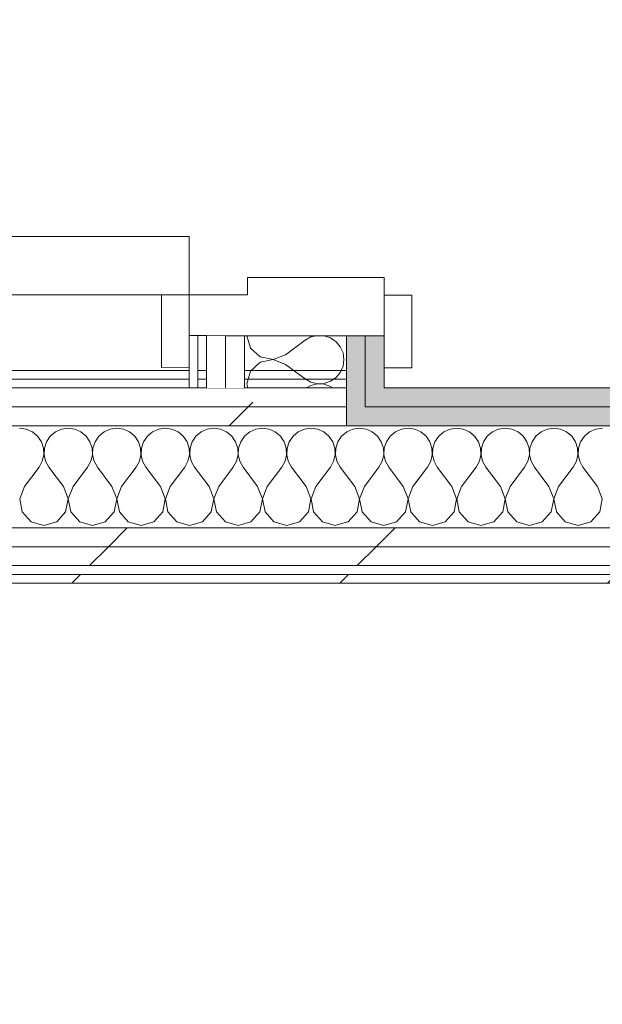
# Model space of a CAD drawing. Header units: millimetres. Extents: x -30280 to 19093, y -17460 to 4378.
# Tile 164 of 188: x -4067 to -3667, y -17373 to -16697. Entities that reach past the tile are written whole.
import ezdxf

# ---------------------------------------------------------------- set-up
doc = ezdxf.new("R2010")
doc.units = ezdxf.units.MM
doc.header["$MEASUREMENT"] = 0
doc.linetypes.add('Wipeout_Contour', pattern=[1000, 0, -1000])
for name, color, linetype in [('Nuevo_06_COT_Generals', 7, 'Continuous'), ('Nuevo_08_E_Envans secs', 7, 'Continuous'), ('Nuevo_Puertas Archicad', 7, 'Continuous')]:
    doc.layers.add(name, color=color, linetype=linetype)
for name, color, linetype, lineweight in [('Nuevo_06_COT_Generals_Pluma_Nº__1', 7, 'Continuous', 5), ('Nuevo_08_E_Envans secs_Pluma_Nº__1', 7, 'Continuous', 5), ('Nuevo_Puertas Archicad_Pluma_Nº__1', 7, 'Continuous', 5)]:
    doc.layers.add(name, color=color, linetype=linetype, lineweight=lineweight)
for name, color, linetype, lineweight, true_color in [('Nuevo_08_E_Envans secs_Pluma_Nº__102', 7, 'Continuous', 5, 0xcccccc), ('Nuevo_08_E_Envans secs_Pluma_Nº__171', 171, 'Continuous', 13, 0xaaaaff), ('Nuevo_08_E_Envans secs_Pluma_Nº__177', 7, 'Continuous', 15, 0xf7e046), ('Nuevo_08_E_Envans secs_Pluma_Nº__79', 7, 'Continuous', 5, 0xaaffd5), ('Nuevo_Puertas Archicad_Pluma_Nº__3', 7, 'Continuous', 5, 0xa4a4a4)]:
    doc.layers.add(name, color=color, linetype=linetype, lineweight=lineweight, true_color=true_color)
doc.styles.add('Estilo_Generado_1', font='txt')
doc.dimstyles.new('Estilo_Generado__2', dxfattribs={"dimtxt": 100, "dimasz": 38, "dimexe": 0.18, "dimexo": 300, "dimgap": 0, "dimtad": 1, "dimlfac": 0.001, "dimzin": 0, "dimdsep": 46, "dimtxsty": 'Estilo_Generado_1', "dimblk": 'ARROWHEAD_2', "dimblk1": 'ARROWHEAD_2', "dimblk2": 'ARROWHEAD_2', "dimcen": 0.09, "dimclrd": 7, "dimclre": 7, "dimclrt": 7, "dimadec": 0, "dimazin": 0, "dimtfac": 1, "dimtdec": 4, "dimtmove": 0, "dimatfit": 3, "dimfxl": 0, "dimtolj": 1, "dimtzin": 0, "dimarcsym": 0})
pattern_1 = [(45, (0, 0), (-183.8478, 183.8478), [195, -65]), (45, (7e-14, 183.85), (-183.8478, 183.8478), [195, -65])]

# ---------------------------------------------------------------- blocks, each defined once
blk = doc.blocks.new('*X129')
at = {"layer": 'Nuevo_08_E_Envans secs_Pluma_Nº__102', "color": 254, "linetype": 'Continuous', "lineweight": 5, "true_color": 0xcccccc}
for p, q in [((-4062.11, -16978.28), (-4066.67, -16977.64)), ((-4057.9, -16980.13), (-4062.11, -16978.28)), ((-4054.36, -16983.07), (-4057.9, -16980.13)), ((-4051.76, -16986.86), (-4054.36, -16983.07)), ((-4045.64, -16983.07), (-4048.24, -16986.86)), ((-4042.1, -16980.13), (-4045.64, -16983.07)), ((-4037.89, -16978.28), (-4042.1, -16980.13)), ((-4033.33, -16977.64), (-4037.89, -16978.28)), ((-4028.78, -16978.28), (-4033.33, -16977.64)), ((-4024.57, -16980.13), (-4028.78, -16978.28)), ((-4021.03, -16983.07), (-4024.57, -16980.13)), ((-4018.43, -16986.86), (-4021.03, -16983.07)), ((-4012.3, -16983.07), (-4014.91, -16986.86)), ((-4008.76, -16980.13), (-4012.3, -16983.07)), ((-4004.55, -16978.28), (-4008.76, -16980.13)), ((-4000, -16977.64), (-4004.55, -16978.28)), ((-3995.45, -16978.28), (-4000, -16977.64)), ((-3991.24, -16980.13), (-3995.45, -16978.28)), ((-3987.7, -16983.07), (-3991.24, -16980.13)), ((-3985.09, -16986.86), (-3987.7, -16983.07)), ((-3978.97, -16983.07), (-3981.57, -16986.86)), ((-3975.43, -16980.13), (-3978.97, -16983.07)), ((-3971.22, -16978.28), (-3975.43, -16980.13)), ((-3966.67, -16977.64), (-3971.22, -16978.28)), ((-3962.11, -16978.28), (-3966.67, -16977.64)), ((-3957.9, -16980.13), (-3962.11, -16978.28)), ((-3954.36, -16983.07), (-3957.9, -16980.13)), ((-3951.76, -16986.86), (-3954.36, -16983.07)), ((-3945.64, -16983.07), (-3948.24, -16986.86)), ((-3942.1, -16980.13), (-3945.64, -16983.07)), ((-3937.89, -16978.28), (-3942.1, -16980.13)), ((-3933.33, -16977.64), (-3937.89, -16978.28)), ((-3928.78, -16978.28), (-3933.33, -16977.64)), ((-3924.57, -16980.13), (-3928.78, -16978.28)), ((-3921.03, -16983.07), (-3924.57, -16980.13)), ((-3918.43, -16986.86), (-3921.03, -16983.07)), ((-3912.3, -16983.07), (-3914.91, -16986.86)), ((-3908.76, -16980.13), (-3912.3, -16983.07)), ((-3904.55, -16978.28), (-3908.76, -16980.13)), ((-3900, -16977.64), (-3904.55, -16978.28)), ((-3895.45, -16978.28), (-3900, -16977.64)), ((-3891.24, -16980.13), (-3895.45, -16978.28)), ((-3887.7, -16983.07), (-3891.24, -16980.13)), ((-3885.09, -16986.86), (-3887.7, -16983.07)), ((-3878.97, -16983.07), (-3881.57, -16986.86)), ((-3875.43, -16980.13), (-3878.97, -16983.07)), ((-3871.22, -16978.28), (-3875.43, -16980.13)), ((-3866.67, -16977.64), (-3871.22, -16978.28)), ((-3862.11, -16978.28), (-3866.67, -16977.64)), ((-3857.9, -16980.13), (-3862.11, -16978.28)), ((-3854.36, -16983.07), (-3857.9, -16980.13)), ((-3851.76, -16986.86), (-3854.36, -16983.07)), ((-3845.64, -16983.07), (-3848.24, -16986.86)), ((-3842.41, -16980.39), (-3845.64, -16983.07)), ((-4050.29, -16991.21), (-4051.76, -16986.86)), ((-4048.24, -16986.86), (-4049.71, -16991.21)), ((-4016.96, -16991.21), (-4018.43, -16986.86)), ((-4014.91, -16986.86), (-4016.38, -16991.21)), ((-3983.62, -16991.21), (-3985.09, -16986.86)), ((-3981.57, -16986.86), (-3983.04, -16991.21)), ((-3950.29, -16991.21), (-3951.76, -16986.86)), ((-3948.24, -16986.86), (-3949.71, -16991.21)), ((-3916.96, -16991.21), (-3918.43, -16986.86)), ((-3914.91, -16986.86), (-3916.38, -16991.21)), ((-3883.62, -16991.21), (-3885.09, -16986.86)), ((-3881.57, -16986.86), (-3883.04, -16991.21)), ((-3850.29, -16991.21), (-3851.76, -16986.86)), ((-3848.24, -16986.86), (-3849.71, -16991.21)), ((-4051.11, -17000.28), (-4050.07, -16995.81)), ((-4050.07, -16995.81), (-4050.29, -16991.21)), ((-4049.71, -16991.21), (-4049.93, -16995.81)), ((-4049.93, -16995.81), (-4048.89, -17000.28)), ((-4017.77, -17000.28), (-4016.73, -16995.81)), ((-4016.73, -16995.81), (-4016.96, -16991.21)), ((-4016.38, -16991.21), (-4016.6, -16995.81)), ((-4016.6, -16995.81), (-4015.56, -17000.28)), ((-3984.44, -17000.28), (-3983.4, -16995.81)), ((-3983.4, -16995.81), (-3983.62, -16991.21)), ((-3983.04, -16991.21), (-3983.27, -16995.81)), ((-3983.27, -16995.81), (-3982.23, -17000.28)), ((-3951.11, -17000.28), (-3950.07, -16995.81)), ((-3950.07, -16995.81), (-3950.29, -16991.21)), ((-3949.71, -16991.21), (-3949.93, -16995.81)), ((-3949.93, -16995.81), (-3948.89, -17000.28)), ((-3917.77, -17000.28), (-3916.73, -16995.81)), ((-3916.73, -16995.81), (-3916.96, -16991.21)), ((-3916.38, -16991.21), (-3916.6, -16995.81)), ((-3916.6, -16995.81), (-3915.56, -17000.28)), ((-3884.44, -17000.28), (-3883.4, -16995.81)), ((-3883.4, -16995.81), (-3883.62, -16991.21)), ((-3883.04, -16991.21), (-3883.27, -16995.81)), ((-3883.27, -16995.81), (-3882.23, -17000.28)), ((-3851.11, -17000.28), (-3850.07, -16995.81)), ((-3850.07, -16995.81), (-3850.29, -16991.21)), ((-3849.71, -16991.21), (-3849.93, -16995.81)), ((-3849.93, -16995.81), (-3848.89, -17000.28)), ((-4063.33, -17017.64), (-4053.33, -17004.31)), ((-4053.33, -17004.31), (-4051.11, -17000.28)), ((-4048.89, -17000.28), (-4046.67, -17004.31)), ((-4036.67, -17017.64), (-4046.67, -17004.31)), ((-4030, -17017.64), (-4020, -17004.31)), ((-4020, -17004.31), (-4017.77, -17000.28)), ((-4015.56, -17000.28), (-4013.33, -17004.31)), ((-4003.33, -17017.64), (-4013.33, -17004.31)), ((-3996.67, -17017.64), (-3986.67, -17004.31)), ((-3986.67, -17004.31), (-3984.44, -17000.28)), ((-3982.23, -17000.28), (-3980, -17004.31)), ((-3970, -17017.64), (-3980, -17004.31)), ((-3963.33, -17017.64), (-3953.33, -17004.31)), ((-3953.33, -17004.31), (-3951.11, -17000.28)), ((-3948.89, -17000.28), (-3946.67, -17004.31)), ((-3936.67, -17017.64), (-3946.67, -17004.31)), ((-3930, -17017.64), (-3920, -17004.31)), ((-3920, -17004.31), (-3917.77, -17000.28)), ((-3915.56, -17000.28), (-3913.33, -17004.31)), ((-3903.33, -17017.64), (-3913.33, -17004.31)), ((-3896.67, -17017.64), (-3886.67, -17004.31)), ((-3886.67, -17004.31), (-3884.44, -17000.28)), ((-3882.23, -17000.28), (-3880, -17004.31)), ((-3870, -17017.64), (-3880, -17004.31)), ((-3863.33, -17017.64), (-3853.33, -17004.31)), ((-3853.33, -17004.31), (-3851.11, -17000.28)), ((-3848.89, -17000.28), (-3846.67, -17004.31)), ((-3842.41, -17009.99), (-3846.67, -17004.31)), ((-4063.33, -17017.64), (-4066.6, -17026.15)), ((-4033.4, -17026.15), (-4036.67, -17017.64)), ((-4030, -17017.64), (-4033.27, -17026.15)), ((-4000.07, -17026.15), (-4003.33, -17017.64)), ((-3996.67, -17017.64), (-3999.93, -17026.15)), ((-3966.73, -17026.15), (-3970, -17017.64)), ((-3963.33, -17017.64), (-3966.6, -17026.15)), ((-3933.4, -17026.15), (-3936.67, -17017.64)), ((-3930, -17017.64), (-3933.27, -17026.15)), ((-3900.07, -17026.15), (-3903.33, -17017.64)), ((-3896.67, -17017.64), (-3899.93, -17026.15)), ((-3866.73, -17026.15), (-3870, -17017.64)), ((-3863.33, -17017.64), (-3866.6, -17026.15)), ((-4066.6, -17026.15), (-4064.91, -17035.1)), ((-4035.09, -17035.1), (-4033.4, -17026.15)), ((-4033.27, -17026.15), (-4031.57, -17035.1)), ((-4001.76, -17035.1), (-4000.07, -17026.15)), ((-3999.93, -17026.15), (-3998.24, -17035.1)), ((-3968.43, -17035.1), (-3966.73, -17026.15)), ((-3966.6, -17026.15), (-3964.91, -17035.1)), ((-3935.09, -17035.1), (-3933.4, -17026.15)), ((-3933.27, -17026.15), (-3931.57, -17035.1)), ((-3901.76, -17035.1), (-3900.07, -17026.15)), ((-3899.93, -17026.15), (-3898.24, -17035.1)), ((-3868.43, -17035.1), (-3866.73, -17026.15)), ((-3866.6, -17026.15), (-3864.91, -17035.1)), ((-4064.91, -17035.1), (-4058.76, -17041.82)), ((-4041.24, -17041.82), (-4035.09, -17035.1)), ((-4031.57, -17035.1), (-4025.43, -17041.82)), ((-4007.9, -17041.82), (-4001.76, -17035.1)), ((-3998.24, -17035.1), (-3992.1, -17041.82)), ((-3974.57, -17041.82), (-3968.43, -17035.1)), ((-3964.91, -17035.1), (-3958.76, -17041.82)), ((-3941.24, -17041.82), (-3935.09, -17035.1)), ((-3931.57, -17035.1), (-3925.43, -17041.82)), ((-3907.9, -17041.82), (-3901.76, -17035.1)), ((-3898.24, -17035.1), (-3892.1, -17041.82)), ((-3874.57, -17041.82), (-3868.43, -17035.1)), ((-3864.91, -17035.1), (-3858.76, -17041.82)), ((-4058.76, -17041.82), (-4050, -17044.31)), ((-4050, -17044.31), (-4041.24, -17041.82)), ((-4025.43, -17041.82), (-4016.67, -17044.31)), ((-4016.67, -17044.31), (-4007.9, -17041.82)), ((-3992.1, -17041.82), (-3983.33, -17044.31)), ((-3983.33, -17044.31), (-3974.57, -17041.82)), ((-3958.76, -17041.82), (-3950, -17044.31)), ((-3950, -17044.31), (-3941.24, -17041.82)), ((-3925.43, -17041.82), (-3916.67, -17044.31)), ((-3916.67, -17044.31), (-3907.9, -17041.82)), ((-3892.1, -17041.82), (-3883.33, -17044.31)), ((-3883.33, -17044.31), (-3874.57, -17041.82)), ((-3858.76, -17041.82), (-3850, -17044.31)), ((-3850, -17044.31), (-3842.41, -17042.15))]:
    blk.add_line(p, q, dxfattribs=at)
blk = doc.blocks.new('Muro_63_1', base_point=(-18974.61, -17083.98))
at = {"color": 254, "linetype": 'Wipeout_Contour', "lineweight": 0, "ltscale": 71376.143295}
blk.add_wipeout([(-6964.89, -16943.98), (-3842.41, -16943.98), (-3842.41, -16937.98), (-6964.89, -16937.98)], dxfattribs=at).dxf.layer = 'Nuevo_08_E_Envans secs'
at = {"color": 254, "linetype": 'Wipeout_Contour', "lineweight": 0, "ltscale": 71889.621763}
blk.add_wipeout([(-7017.89, -17071.98), (-3842.41, -17071.98), (-3842.41, -17058.98), (-7017.89, -17058.98)], dxfattribs=at).dxf.layer = 'Nuevo_08_E_Envans secs'
at = {"color": 254, "linetype": 'Wipeout_Contour', "lineweight": 0, "ltscale": 71948.537165}
blk.add_wipeout([(-3842.41, -17077.98), (-7017.89, -17077.98), (-7017.89, -17083.98), (-3842.41, -17083.98)], dxfattribs=at).dxf.layer = 'Nuevo_08_E_Envans secs'
at = {"layer": 'Nuevo_08_E_Envans secs_Pluma_Nº__171', "linetype": 'Continuous', "lineweight": 13, "true_color": 0xaaaaff}
h = blk.add_hatch(dxfattribs=at)
h.set_pattern_fill('Panellat_HPL_0001', color=161, style=0, pattern_type=2)
h.set_pattern_definition(pattern_1)
h.paths.add_polyline_path([(-6964.89, -16943.98), (-3842.41, -16943.98), (-3842.41, -16937.98), (-6964.89, -16937.98)])
h = blk.add_hatch(dxfattribs=at)
h.set_pattern_fill('Panellat_HPL_0001', color=161, style=0, pattern_type=2)
h.set_pattern_definition(pattern_1)
h.paths.add_polyline_path([(-3842.41, -17077.98), (-7017.89, -17077.98), (-7017.89, -17083.98), (-3842.41, -17083.98)])
at = {"layer": 'Nuevo_08_E_Envans secs_Pluma_Nº__177', "linetype": 'Continuous', "lineweight": 15, "true_color": 0xf7e046}
h = blk.add_hatch(dxfattribs=at)
h.set_pattern_fill('Panellat_HPL_0001', color=53, style=0, pattern_type=2)
h.set_pattern_definition(pattern_1)
h.paths.add_polyline_path([(-7017.89, -17071.98), (-3842.41, -17071.98), (-3842.41, -17058.98), (-7017.89, -17058.98)])
at = {"layer": 'Nuevo_08_E_Envans secs_Pluma_Nº__1', "color": 7, "linetype": 'Continuous', "lineweight": 5}
for p, q in [((-6964.89, -16943.98), (-3842.41, -16943.98)), ((-7017.89, -17071.98), (-3842.41, -17071.98)), ((-7017.89, -17077.98), (-3842.41, -17077.98))]:
    blk.add_line(p, q, dxfattribs=at)
at = {"layer": 'Nuevo_08_E_Envans secs_Pluma_Nº__1', "color": 7, "linetype": 'Continuous', "lineweight": 5, "flags": 128}
for points in [[(-3842.41, -16937.98), (-6964.89, -16937.98)], [(-3842.41, -16943.98), (-3842.41, -16937.98)], [(-7017.89, -17083.98), (-3842.41, -17083.98)]]:
    blk.add_lwpolyline(points, dxfattribs=at)
at = {"color": 254, "linetype": 'Wipeout_Contour', "lineweight": 0, "ltscale": 71840.211947}
blk.add_wipeout([(-7017.89, -17058.98), (-3842.41, -17058.98), (-3842.41, -17045.98), (-7017.89, -17045.98)], dxfattribs=at).dxf.layer = 'Nuevo_08_E_Envans secs'
at = {"layer": 'Nuevo_08_E_Envans secs_Pluma_Nº__177', "linetype": 'Continuous', "lineweight": 15, "true_color": 0xf7e046}
h = blk.add_hatch(dxfattribs=at)
h.set_pattern_fill('Panellat_HPL_0001', color=53, style=0, pattern_type=2)
h.set_pattern_definition(pattern_1)
h.paths.add_polyline_path([(-7017.89, -17058.98), (-3842.41, -17058.98), (-3842.41, -17045.98), (-7017.89, -17045.98)])
at = {"layer": 'Nuevo_08_E_Envans secs_Pluma_Nº__1', "color": 7, "linetype": 'Continuous', "lineweight": 5}
for p, q in [((-6989.89, -17045.98), (-3842.41, -17045.98)), ((-7017.89, -17058.98), (-3842.41, -17058.98))]:
    blk.add_line(p, q, dxfattribs=at)
at = {"layer": 'Nuevo_08_E_Envans secs', "color": 7, "lineweight": 20}
blk.add_blockref('*X129', (0, 0), dxfattribs=at)
at = {"color": 254, "linetype": 'Wipeout_Contour', "lineweight": 0, "ltscale": 71503.472576}
blk.add_wipeout([(-6989.89, -16975.98), (-3842.41, -16975.98), (-3842.41, -16962.98), (-6989.89, -16962.98)], dxfattribs=at).dxf.layer = 'Nuevo_08_E_Envans secs'
at = {"layer": 'Nuevo_08_E_Envans secs_Pluma_Nº__177', "linetype": 'Continuous', "lineweight": 15, "true_color": 0xf7e046}
h = blk.add_hatch(dxfattribs=at)
h.set_pattern_fill('Panellat_HPL_0001', color=53, style=0, pattern_type=2)
h.set_pattern_definition(pattern_1)
h.paths.add_polyline_path([(-6989.89, -16975.98), (-3842.41, -16975.98), (-3842.41, -16962.98), (-6989.89, -16962.98)])
at = {"layer": 'Nuevo_08_E_Envans secs_Pluma_Nº__1', "color": 7, "linetype": 'Continuous', "lineweight": 5}
blk.add_line((-6989.89, -16975.98), (-3842.41, -16975.98), dxfattribs=at)
at = {"color": 254, "linetype": 'Wipeout_Contour', "lineweight": 0, "ltscale": 71444.175017}
blk.add_wipeout([(-6976.89, -16962.98), (-3842.41, -16962.98), (-3842.41, -16949.98), (-6976.89, -16949.98)], dxfattribs=at).dxf.layer = 'Nuevo_08_E_Envans secs'
at = {"layer": 'Nuevo_08_E_Envans secs_Pluma_Nº__177', "linetype": 'Continuous', "lineweight": 15, "true_color": 0xf7e046}
h = blk.add_hatch(dxfattribs=at)
h.set_pattern_fill('Panellat_HPL_0001', color=53, style=0, pattern_type=2)
h.set_pattern_definition(pattern_1)
h.paths.add_polyline_path([(-6976.89, -16962.98), (-3842.41, -16962.98), (-3842.41, -16949.98), (-6976.89, -16949.98)])
at = {"layer": 'Nuevo_08_E_Envans secs_Pluma_Nº__1', "color": 7, "linetype": 'Continuous', "lineweight": 5}
for p, q in [((-6970.89, -16949.98), (-3842.41, -16949.98)), ((-6976.89, -16962.98), (-3842.41, -16962.98))]:
    blk.add_line(p, q, dxfattribs=at)
at = {"layer": 'Nuevo_08_E_Envans secs_Pluma_Nº__1', "color": 7, "linetype": 'Continuous', "lineweight": 5, "flags": 128}
for points in [[(-3842.41, -16949.98), (-3842.41, -16943.98)], [(-3842.41, -16962.98), (-3842.41, -16949.98)], [(-3842.41, -16975.98), (-3842.41, -16962.98)]]:
    blk.add_lwpolyline(points, dxfattribs=at)
blk = doc.blocks.new('*X210')
at = {"layer": 'Nuevo_08_E_Envans secs_Pluma_Nº__102', "color": 254, "linetype": 'Continuous', "lineweight": 5, "true_color": 0xcccccc}
for p, q in [((-3910.63, -16914.07), (-3908.23, -16922.55)), ((-3866.69, -16914.92), (-3870.72, -16917.14)), ((-3863.18, -16914.11), (-3866.69, -16914.92)), ((-3853.26, -16915.58), (-3857.61, -16914.11)), ((-3849.48, -16918.19), (-3853.26, -16915.58)), ((-3908.23, -16922.55), (-3901.51, -16928.7)), ((-3884.06, -16927.13), (-3870.72, -16917.14)), ((-3846.54, -16921.73), (-3849.48, -16918.19)), ((-3844.69, -16925.94), (-3846.54, -16921.73)), ((-3901.51, -16928.7), (-3892.56, -16930.39)), ((-3892.56, -16930.39), (-3884.06, -16927.13)), ((-3844.06, -16930.5), (-3844.69, -16925.94)), ((-3901.52, -16932.21), (-3908.24, -16938.35)), ((-3892.56, -16930.53), (-3901.52, -16932.21)), ((-3884.06, -16933.8), (-3892.56, -16930.53)), ((-3884.06, -16933.8), (-3870.74, -16943.81)), ((-3846.56, -16939.26), (-3844.7, -16935.05)), ((-3844.7, -16935.05), (-3844.06, -16930.5)), ((-3908.24, -16938.35), (-3910.74, -16947.11)), ((-3853.29, -16945.4), (-3849.49, -16942.8)), ((-3849.49, -16942.8), (-3846.56, -16939.26)), ((-3910.74, -16947.11), (-3909.93, -16949.98)), ((-3870.74, -16943.81), (-3866.71, -16946.04)), ((-3866.72, -16948.26), (-3869.83, -16949.98)), ((-3862.24, -16947.22), (-3866.72, -16948.26)), ((-3866.71, -16946.04), (-3862.24, -16947.08)), ((-3862.24, -16947.08), (-3857.64, -16946.86)), ((-3857.64, -16947.44), (-3862.24, -16947.22)), ((-3857.64, -16946.86), (-3853.29, -16945.4)), ((-3853.29, -16948.92), (-3857.64, -16947.44)), ((-3851.75, -16949.98), (-3853.29, -16948.92))]:
    blk.add_line(p, q, dxfattribs=at)
blk = doc.blocks.new('Puerta 27_8')
at = {"layer": 'Nuevo_Puertas Archicad_Pluma_Nº__1', "color": 7, "linetype": 'Continuous', "lineweight": 5}
for p, q in [((382, 0), (382, 844)), ((422, 844), (422, 0)), ((422, 19), (472, 19)), ((422, 0), (422, 19)), ((472, 19), (472, 0)), ((422, 0), (382, 0)), ((472, 0), (422, 0)), ((450, 0), (422, 0)), ((422, 0), (422, -40)), ((450, -134), (450, 0)), ((450, 0), (450, -6)), ((450, 0), (450, -6)), ((450, 0), (472, 0)), ((450, 0), (472, 0)), ((450, -6), (450, -12)), ((450, -6), (450, -12)), ((450, -12), (450, -25)), ((450, -12), (450, -25)), ((450, -25), (450, -38)), ((450, -25), (450, -38)), ((422, -40), (410, -40)), ((410, -40), (410, -134)), ((450, -38), (450, -108)), ((450, -38), (450, -108)), ((450, -108), (450, -121)), ((450, -108), (450, -121)), ((450, -121), (450, -134)), ((450, -121), (450, -134)), ((410, -134), (450, -134)), ((422, -134), (472, -134)), ((422, -153), (422, -134)), ((450, -134), (472, -134)), ((450, -134), (472, -134)), ((472, -134), (472, -153)), ((472, -153), (422, -153))]:
    blk.add_line(p, q, dxfattribs=at)
at = {"layer": 'Nuevo_Puertas Archicad_Pluma_Nº__3', "color": 253, "linetype": 'Continuous', "lineweight": 5, "true_color": 0xa4a4a4}
blk.add_arc((422, 0), 844, 90, 180, dxfattribs=at)
blk = doc.blocks.new('Muro_75_1', base_point=(-3816.51, -17083.98))
at = {"layer": 'Nuevo_08_E_Envans secs_Pluma_Nº__79', "linetype": 'Continuous', "lineweight": 5, "true_color": 0xaaffd5}
for points in [[(-3842.41, -16949.98), (-3829.41, -16949.98), (-3829.38, -16914.13), (-3842.38, -16914.12)], [(-3829.38, -16914.13), (-3829.41, -16949.98), (-3816.41, -16949.98), (-3816.38, -16914.14)], [(-3829.41, -16949.98), (-3842.41, -16949.98), (-3842.41, -16962.98), (-3829.42, -16962.98)]]:
    blk.add_hatch(color=121, dxfattribs=at).paths.add_polyline_path(points)
at = {"layer": 'Nuevo_08_E_Envans secs_Pluma_Nº__1', "color": 7, "linetype": 'Continuous', "lineweight": 5}
for p, q in [((-3842.38, -16914.12), (-3842.41, -16949.98)), ((-3842.38, -16914.12), (-3829.38, -16914.13)), ((-3829.38, -16914.13), (-3829.41, -16949.98)), ((-3829.38, -16914.13), (-3816.38, -16914.14)), ((-3816.38, -16914.14), (-3816.4, -16936.14)), ((-3829.42, -16962.98), (-3829.41, -16949.98))]:
    blk.add_line(p, q, dxfattribs=at)
at = {"layer": 'Nuevo_08_E_Envans secs_Pluma_Nº__1', "color": 7, "linetype": 'Continuous', "lineweight": 5, "flags": 128}
blk.add_lwpolyline([(-3816.41, -16949.98), (-3816.38, -16914.14)], dxfattribs=at)
at = {"color": 254, "linetype": 'Wipeout_Contour', "lineweight": 0, "ltscale": 69544.224484}
blk.add_wipeout([(-3950.41, -16949.98), (-3944.41, -16949.98), (-3944.38, -16914.05), (-3950.38, -16914.04)], dxfattribs=at).dxf.layer = 'Nuevo_08_E_Envans secs'
at = {"color": 254, "linetype": 'Wipeout_Contour', "lineweight": 0, "ltscale": 69530.199958}
blk.add_wipeout([(-3938.41, -16949.98), (-3925.41, -16949.98), (-3925.38, -16914.06), (-3938.38, -16914.05)], dxfattribs=at).dxf.layer = 'Nuevo_08_E_Envans secs'
at = {"layer": 'Nuevo_08_E_Envans secs_Pluma_Nº__171', "linetype": 'Continuous', "lineweight": 13, "true_color": 0xaaaaff}
h = blk.add_hatch(dxfattribs=at)
h.set_pattern_fill('Panellat_HPL_0001', color=161, style=0, pattern_type=2)
h.set_pattern_definition(pattern_1)
h.paths.add_polyline_path([(-3950.41, -16949.98), (-3944.41, -16949.98), (-3944.38, -16914.05), (-3950.38, -16914.04)])
at = {"layer": 'Nuevo_08_E_Envans secs_Pluma_Nº__177', "linetype": 'Continuous', "lineweight": 15, "true_color": 0xf7e046}
h = blk.add_hatch(dxfattribs=at)
h.set_pattern_fill('Panellat_HPL_0001', color=53, style=0, pattern_type=2)
h.set_pattern_definition(pattern_1)
h.paths.add_polyline_path([(-3938.41, -16949.98), (-3925.41, -16949.98), (-3925.38, -16914.06), (-3938.38, -16914.05)])
at = {"layer": 'Nuevo_08_E_Envans secs_Pluma_Nº__1', "color": 7, "linetype": 'Continuous', "lineweight": 5}
for p, q in [((-3950.38, -16914.04), (-3950.4, -16936.04)), ((-3950.38, -16914.04), (-3944.38, -16914.05)), ((-3944.38, -16914.05), (-3944.41, -16949.98)), ((-3944.38, -16914.05), (-3938.38, -16914.05)), ((-3938.38, -16914.05), (-3938.41, -16949.98))]:
    blk.add_line(p, q, dxfattribs=at)
at = {"layer": 'Nuevo_08_E_Envans secs_Pluma_Nº__1', "color": 7, "linetype": 'Continuous', "lineweight": 5, "flags": 128}
for points in [[(-3950.38, -16914.04), (-3950.41, -16949.98)], [(-3950.41, -16949.98), (-3944.41, -16949.98)]]:
    blk.add_lwpolyline(points, dxfattribs=at)
at = {"color": 254, "linetype": 'Wipeout_Contour', "lineweight": 0, "ltscale": 69518.474868}
blk.add_wipeout([(-3925.41, -16949.98), (-3912.41, -16949.98), (-3912.38, -16914.07), (-3925.38, -16914.06)], dxfattribs=at).dxf.layer = 'Nuevo_08_E_Envans secs'
at = {"layer": 'Nuevo_08_E_Envans secs_Pluma_Nº__177', "linetype": 'Continuous', "lineweight": 15, "true_color": 0xf7e046}
h = blk.add_hatch(dxfattribs=at)
h.set_pattern_fill('Panellat_HPL_0001', color=53, style=0, pattern_type=2)
h.set_pattern_definition(pattern_1)
h.paths.add_polyline_path([(-3925.41, -16949.98), (-3912.41, -16949.98), (-3912.38, -16914.07), (-3925.38, -16914.06)])
at = {"layer": 'Nuevo_08_E_Envans secs_Pluma_Nº__1', "color": 7, "linetype": 'Continuous', "lineweight": 5}
for p, q in [((-3938.38, -16914.05), (-3925.38, -16914.06)), ((-3925.38, -16914.06), (-3925.41, -16949.98)), ((-3925.38, -16914.06), (-3912.38, -16914.07)), ((-3912.38, -16914.07), (-3912.41, -16949.98)), ((-3912.38, -16914.07), (-3842.38, -16914.12))]:
    blk.add_line(p, q, dxfattribs=at)
at = {"layer": 'Nuevo_08_E_Envans secs', "color": 7, "lineweight": 20}
blk.add_blockref('*X210', (0, 0), dxfattribs=at)
at = {"layer": 'Nuevo_Puertas Archicad', "color": 253, "linetype": 'Continuous', "lineweight": 5, "true_color": 0xa4a4a6, "xscale": -1, "zscale": 1000, "rotation": 89.95765571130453}
blk.add_blockref('Puerta 27_8', (-3950.05, -16464.04), dxfattribs=at)
blk = doc.blocks.new('*X452')
at = {"layer": 'Nuevo_08_E_Envans secs_Pluma_Nº__102', "color": 254, "linetype": 'Continuous', "lineweight": 5, "true_color": 0xcccccc}
for p, q in [((-3842.1, -16980.13), (-3842.41, -16980.39)), ((-3837.89, -16978.28), (-3842.1, -16980.13)), ((-3833.33, -16977.64), (-3837.89, -16978.28)), ((-3828.78, -16978.28), (-3833.33, -16977.64)), ((-3824.57, -16980.13), (-3828.78, -16978.28)), ((-3821.03, -16983.07), (-3824.57, -16980.13)), ((-3818.43, -16986.86), (-3821.03, -16983.07)), ((-3812.3, -16983.07), (-3814.91, -16986.86)), ((-3808.76, -16980.13), (-3812.3, -16983.07)), ((-3804.55, -16978.28), (-3808.76, -16980.13)), ((-3800, -16977.64), (-3804.55, -16978.28)), ((-3795.45, -16978.28), (-3800, -16977.64)), ((-3791.24, -16980.13), (-3795.45, -16978.28)), ((-3787.7, -16983.07), (-3791.24, -16980.13)), ((-3785.09, -16986.86), (-3787.7, -16983.07)), ((-3778.97, -16983.07), (-3781.57, -16986.86)), ((-3775.43, -16980.13), (-3778.97, -16983.07)), ((-3771.22, -16978.28), (-3775.43, -16980.13)), ((-3766.67, -16977.64), (-3771.22, -16978.28)), ((-3762.11, -16978.28), (-3766.67, -16977.64)), ((-3757.9, -16980.13), (-3762.11, -16978.28)), ((-3754.36, -16983.07), (-3757.9, -16980.13)), ((-3751.76, -16986.86), (-3754.36, -16983.07)), ((-3745.64, -16983.07), (-3748.24, -16986.86)), ((-3742.1, -16980.13), (-3745.64, -16983.07)), ((-3737.89, -16978.28), (-3742.1, -16980.13)), ((-3733.33, -16977.64), (-3737.89, -16978.28)), ((-3728.78, -16978.28), (-3733.33, -16977.64)), ((-3724.57, -16980.13), (-3728.78, -16978.28)), ((-3721.03, -16983.07), (-3724.57, -16980.13)), ((-3718.43, -16986.86), (-3721.03, -16983.07)), ((-3712.3, -16983.07), (-3714.91, -16986.86)), ((-3708.76, -16980.13), (-3712.3, -16983.07)), ((-3704.55, -16978.28), (-3708.76, -16980.13)), ((-3700, -16977.64), (-3704.55, -16978.28)), ((-3695.45, -16978.28), (-3700, -16977.64)), ((-3691.24, -16980.13), (-3695.45, -16978.28)), ((-3687.7, -16983.07), (-3691.24, -16980.13)), ((-3685.09, -16986.86), (-3687.7, -16983.07)), ((-3678.97, -16983.07), (-3681.57, -16986.86)), ((-3675.43, -16980.13), (-3678.97, -16983.07)), ((-3671.22, -16978.28), (-3675.43, -16980.13)), ((-3666.67, -16977.64), (-3671.22, -16978.28)), ((-3816.96, -16991.21), (-3818.43, -16986.86)), ((-3814.91, -16986.86), (-3816.38, -16991.21)), ((-3783.62, -16991.21), (-3785.09, -16986.86)), ((-3781.57, -16986.86), (-3783.04, -16991.21)), ((-3750.29, -16991.21), (-3751.76, -16986.86)), ((-3748.24, -16986.86), (-3749.71, -16991.21)), ((-3716.96, -16991.21), (-3718.43, -16986.86)), ((-3714.91, -16986.86), (-3716.38, -16991.21)), ((-3683.62, -16991.21), (-3685.09, -16986.86)), ((-3681.57, -16986.86), (-3683.04, -16991.21)), ((-3817.77, -17000.28), (-3816.73, -16995.81)), ((-3816.73, -16995.81), (-3816.96, -16991.21)), ((-3816.38, -16991.21), (-3816.6, -16995.81)), ((-3816.6, -16995.81), (-3815.56, -17000.28)), ((-3784.44, -17000.28), (-3783.4, -16995.81)), ((-3783.4, -16995.81), (-3783.62, -16991.21)), ((-3783.04, -16991.21), (-3783.27, -16995.81)), ((-3783.27, -16995.81), (-3782.23, -17000.28)), ((-3751.11, -17000.28), (-3750.07, -16995.81)), ((-3750.07, -16995.81), (-3750.29, -16991.21)), ((-3749.71, -16991.21), (-3749.93, -16995.81)), ((-3749.93, -16995.81), (-3748.89, -17000.28)), ((-3717.77, -17000.28), (-3716.73, -16995.81)), ((-3716.73, -16995.81), (-3716.96, -16991.21)), ((-3716.38, -16991.21), (-3716.6, -16995.81)), ((-3716.6, -16995.81), (-3715.56, -17000.28)), ((-3684.44, -17000.28), (-3683.4, -16995.81)), ((-3683.4, -16995.81), (-3683.62, -16991.21)), ((-3683.04, -16991.21), (-3683.27, -16995.81)), ((-3683.27, -16995.81), (-3682.23, -17000.28)), ((-3830, -17017.64), (-3820, -17004.31)), ((-3820, -17004.31), (-3817.77, -17000.28)), ((-3815.56, -17000.28), (-3813.33, -17004.31)), ((-3803.33, -17017.64), (-3813.33, -17004.31)), ((-3796.67, -17017.64), (-3786.67, -17004.31)), ((-3786.67, -17004.31), (-3784.44, -17000.28)), ((-3782.23, -17000.28), (-3780, -17004.31)), ((-3770, -17017.64), (-3780, -17004.31)), ((-3763.33, -17017.64), (-3753.33, -17004.31)), ((-3753.33, -17004.31), (-3751.11, -17000.28)), ((-3748.89, -17000.28), (-3746.67, -17004.31)), ((-3736.67, -17017.64), (-3746.67, -17004.31)), ((-3730, -17017.64), (-3720, -17004.31)), ((-3720, -17004.31), (-3717.77, -17000.28)), ((-3715.56, -17000.28), (-3713.33, -17004.31)), ((-3703.33, -17017.64), (-3713.33, -17004.31)), ((-3696.67, -17017.64), (-3686.67, -17004.31)), ((-3686.67, -17004.31), (-3684.44, -17000.28)), ((-3682.23, -17000.28), (-3680, -17004.31)), ((-3670, -17017.64), (-3680, -17004.31)), ((-3836.67, -17017.64), (-3842.41, -17009.99)), ((-3833.4, -17026.15), (-3836.67, -17017.64)), ((-3830, -17017.64), (-3833.27, -17026.15)), ((-3800.07, -17026.15), (-3803.33, -17017.64)), ((-3796.67, -17017.64), (-3799.93, -17026.15)), ((-3766.73, -17026.15), (-3770, -17017.64)), ((-3763.33, -17017.64), (-3766.6, -17026.15)), ((-3733.4, -17026.15), (-3736.67, -17017.64)), ((-3730, -17017.64), (-3733.27, -17026.15)), ((-3700.07, -17026.15), (-3703.33, -17017.64)), ((-3696.67, -17017.64), (-3699.93, -17026.15)), ((-3666.73, -17026.15), (-3670, -17017.64)), ((-3835.09, -17035.1), (-3833.4, -17026.15)), ((-3833.27, -17026.15), (-3831.57, -17035.1)), ((-3801.76, -17035.1), (-3800.07, -17026.15)), ((-3799.93, -17026.15), (-3798.24, -17035.1)), ((-3768.43, -17035.1), (-3766.73, -17026.15)), ((-3766.6, -17026.15), (-3764.91, -17035.1)), ((-3735.09, -17035.1), (-3733.4, -17026.15)), ((-3733.27, -17026.15), (-3731.57, -17035.1)), ((-3701.76, -17035.1), (-3700.07, -17026.15)), ((-3699.93, -17026.15), (-3698.24, -17035.1)), ((-3668.43, -17035.1), (-3666.73, -17026.15)), ((-3841.24, -17041.82), (-3835.09, -17035.1)), ((-3831.57, -17035.1), (-3825.43, -17041.82)), ((-3807.9, -17041.82), (-3801.76, -17035.1)), ((-3798.24, -17035.1), (-3792.1, -17041.82)), ((-3774.57, -17041.82), (-3768.43, -17035.1)), ((-3764.91, -17035.1), (-3758.76, -17041.82)), ((-3741.24, -17041.82), (-3735.09, -17035.1)), ((-3731.57, -17035.1), (-3725.43, -17041.82)), ((-3707.9, -17041.82), (-3701.76, -17035.1)), ((-3698.24, -17035.1), (-3692.1, -17041.82)), ((-3674.57, -17041.82), (-3668.43, -17035.1)), ((-3842.41, -17042.15), (-3841.24, -17041.82)), ((-3825.43, -17041.82), (-3816.67, -17044.31)), ((-3816.67, -17044.31), (-3807.9, -17041.82)), ((-3792.1, -17041.82), (-3783.33, -17044.31)), ((-3783.33, -17044.31), (-3774.57, -17041.82)), ((-3758.76, -17041.82), (-3750, -17044.31)), ((-3750, -17044.31), (-3741.24, -17041.82)), ((-3725.43, -17041.82), (-3716.67, -17044.31)), ((-3716.67, -17044.31), (-3707.9, -17041.82)), ((-3692.1, -17041.82), (-3683.33, -17044.31)), ((-3683.33, -17044.31), (-3674.57, -17041.82))]:
    blk.add_line(p, q, dxfattribs=at)
blk = doc.blocks.new('Muro_123_1', base_point=(-3842.41, -17083.98))
at = {"layer": 'Nuevo_08_E_Envans secs_Pluma_Nº__79', "linetype": 'Continuous', "lineweight": 5, "true_color": 0xaaffd5}
for points in [[(-3816.41, -16949.98), (-3829.41, -16949.98), (-3829.42, -16962.98), (-3816.42, -16962.98)], [(-3816.42, -16962.98), (-1743.22, -16962.98), (-1743.22, -16949.98), (-3816.41, -16949.98)], [(-3829.42, -16962.98), (-3842.41, -16962.98), (-3842.41, -16975.98), (-3829.43, -16975.98)], [(-3829.43, -16975.98), (-1743.22, -16975.98), (-1743.22, -16962.98), (-3829.42, -16962.98)]]:
    blk.add_hatch(color=121, dxfattribs=at).paths.add_polyline_path(points)
at = {"layer": 'Nuevo_08_E_Envans secs_Pluma_Nº__1', "color": 7, "linetype": 'Continuous', "lineweight": 5}
for p, q in [((-3829.42, -16962.98), (-3829.41, -16949.98)), ((-3829.42, -16962.98), (-3816.42, -16962.98)), ((-3816.42, -16962.98), (-1743.22, -16962.98)), ((-3842.41, -16975.98), (-3829.43, -16975.98)), ((-3829.43, -16975.98), (-1743.22, -16975.98))]:
    blk.add_line(p, q, dxfattribs=at)
at = {"layer": 'Nuevo_08_E_Envans secs_Pluma_Nº__1', "color": 7, "linetype": 'Continuous', "lineweight": 5, "flags": 128}
for points in [[(-3842.41, -16962.98), (-3842.41, -16949.98)], [(-1743.22, -16949.98), (-3816.41, -16949.98)], [(-3842.41, -16975.98), (-3842.41, -16962.98)]]:
    blk.add_lwpolyline(points, dxfattribs=at)
at = {"color": 254, "linetype": 'Wipeout_Contour', "lineweight": 0, "ltscale": 69293.939169}
blk.add_wipeout([(-3842.41, -17071.98), (-1743.22, -17071.98), (-1743.22, -17058.98), (-3842.41, -17058.98)], dxfattribs=at).dxf.layer = 'Nuevo_08_E_Envans secs'
at = {"color": 254, "linetype": 'Wipeout_Contour', "lineweight": 0, "ltscale": 69355.022368}
blk.add_wipeout([(-3842.41, -17083.98), (-1743.22, -17083.98), (-1743.22, -17077.98), (-3842.41, -17077.98)], dxfattribs=at).dxf.layer = 'Nuevo_08_E_Envans secs'
at = {"layer": 'Nuevo_08_E_Envans secs_Pluma_Nº__171', "linetype": 'Continuous', "lineweight": 13, "true_color": 0xaaaaff}
h = blk.add_hatch(dxfattribs=at)
h.set_pattern_fill('Panellat_HPL_0001', color=161, style=0, pattern_type=2)
h.set_pattern_definition(pattern_1)
h.paths.add_polyline_path([(-3842.41, -17083.98), (-1743.22, -17083.98), (-1743.22, -17077.98), (-3842.41, -17077.98)])
at = {"layer": 'Nuevo_08_E_Envans secs_Pluma_Nº__177', "linetype": 'Continuous', "lineweight": 15, "true_color": 0xf7e046}
h = blk.add_hatch(dxfattribs=at)
h.set_pattern_fill('Panellat_HPL_0001', color=53, style=0, pattern_type=2)
h.set_pattern_definition(pattern_1)
h.paths.add_polyline_path([(-3842.41, -17071.98), (-1743.22, -17071.98), (-1743.22, -17058.98), (-3842.41, -17058.98)])
at = {"layer": 'Nuevo_08_E_Envans secs_Pluma_Nº__1', "color": 7, "linetype": 'Continuous', "lineweight": 5}
for p, q in [((-3842.41, -17071.98), (-1743.22, -17071.98)), ((-3842.41, -17077.98), (-1743.22, -17077.98))]:
    blk.add_line(p, q, dxfattribs=at)
at = {"layer": 'Nuevo_08_E_Envans secs_Pluma_Nº__1', "color": 7, "linetype": 'Continuous', "lineweight": 5, "flags": 128}
blk.add_lwpolyline([(-3842.41, -17083.98), (-1743.22, -17083.98)], dxfattribs=at)
at = {"color": 254, "linetype": 'Wipeout_Contour', "lineweight": 0, "ltscale": 69242.709302}
blk.add_wipeout([(-3842.41, -17058.98), (-1743.22, -17058.98), (-1743.22, -17045.98), (-3842.41, -17045.98)], dxfattribs=at).dxf.layer = 'Nuevo_08_E_Envans secs'
at = {"layer": 'Nuevo_08_E_Envans secs_Pluma_Nº__177', "linetype": 'Continuous', "lineweight": 15, "true_color": 0xf7e046}
h = blk.add_hatch(dxfattribs=at)
h.set_pattern_fill('Panellat_HPL_0001', color=53, style=0, pattern_type=2)
h.set_pattern_definition(pattern_1)
h.paths.add_polyline_path([(-3842.41, -17058.98), (-1743.22, -17058.98), (-1743.22, -17045.98), (-3842.41, -17045.98)])
at = {"layer": 'Nuevo_08_E_Envans secs_Pluma_Nº__1', "color": 7, "linetype": 'Continuous', "lineweight": 5}
for p, q in [((-3842.41, -17045.98), (-1743.22, -17045.98)), ((-3842.41, -17058.98), (-1743.22, -17058.98))]:
    blk.add_line(p, q, dxfattribs=at)
at = {"layer": 'Nuevo_08_E_Envans secs', "color": 7, "lineweight": 20}
blk.add_blockref('*X452', (0, 0), dxfattribs=at)
blk = doc.blocks.new('*D662')
at = {"layer": 'Nuevo_06_COT_Generals_Pluma_Nº__1', "color": 7, "linetype": 'Continuous', "lineweight": 5}
for p, q in [((-3073.12, -16923.54), (-3023.12, -16952.41)), ((-3010.62, -16937.98), (-3542.41, -16937.98)), ((-3048.12, -17083.98), (-3048.12, -16937.98)), ((-3073.12, -17069.54), (-3023.12, -17098.41)), ((-3010.62, -17083.98), (-3542.41, -17083.98)), ((-3048.12, -17108.43), (-3048.12, -17083.98))]:
    blk.add_line(p, q, dxfattribs=at)
at = {"layer": 'Nuevo_06_COT_Generals_Pluma_Nº__1', "color": 7, "lineweight": 5, "insert": (-3068.12, -17373.2), "char_height": 100, "attachment_point": 7, "rotation": 90, "style": 'Estilo_Generado_1'}
blk.add_mtext('\\A1;{\\pql;\\fGotham Book|b0|i0|c0|p0;\\W1.000000;0,15}', dxfattribs=at)
blk = doc.blocks.new('ARROWHEAD_2')
at = {"color": 0, "linetype": 'Continuous', "lineweight": 0}
for p, q in [((-0.378, -0.655), (0.378, 0.655)), ((0, 0), (-1, 0))]:
    blk.add_line(p, q, dxfattribs=at)
blk = doc.blocks.new('*D663')
at = {"layer": 'Nuevo_06_COT_Generals_Pluma_Nº__1', "color": 7, "linetype": 'Continuous', "lineweight": 5}
for p, q in [((-3073.12, -13794.13), (-3023.12, -13822.99)), ((-3010.62, -13808.56), (-3514.09, -13808.56)), ((-3048.12, -16937.98), (-3048.12, -13808.56)), ((-3073.12, -16923.54), (-3023.12, -16952.41)), ((-3010.62, -16937.98), (-3542.41, -16937.98))]:
    blk.add_line(p, q, dxfattribs=at)
at = {"layer": 'Nuevo_06_COT_Generals_Pluma_Nº__1', "color": 7, "lineweight": 5, "insert": (-3068.12, -15510.65), "char_height": 100, "attachment_point": 7, "rotation": 90, "style": 'Estilo_Generado_1'}
blk.add_mtext('\\A1;{\\pql;\\fGotham Book|b0|i0|c0|p0;\\W1.000000;3,13}', dxfattribs=at)
blk = doc.blocks.new('*D774')
at = {"layer": 'Nuevo_06_COT_Generals_Pluma_Nº__1', "color": 7, "linetype": 'Continuous', "lineweight": 5}
for p, q in [((-4339.93, -16871.32), (-4289.95, -16900.23)), ((-4314.98, -16937.71), (-4314.94, -16885.77)), ((-4339.97, -16923.25), (-4289.99, -16952.16)), ((-4250.4, -16937.75), (-4352.48, -16937.68)), ((-4315, -16962.16), (-4314.98, -16937.71))]:
    blk.add_line(p, q, dxfattribs=at)
at = {"layer": 'Nuevo_06_COT_Generals_Pluma_Nº__1', "color": 7, "lineweight": 5, "insert": (-4335.19, -17226.91), "char_height": 100, "attachment_point": 7, "rotation": 89.95766, "style": 'Estilo_Generado_1'}
blk.add_mtext('\\A1;{\\pql;\\fGotham Book|b0|i0|c0|p0;\\W1.000000;0,05}', dxfattribs=at)
blk = doc.blocks.new('*D775')
at = {"layer": 'Nuevo_06_COT_Generals_Pluma_Nº__1', "color": 7, "linetype": 'Continuous', "lineweight": 5}
for p, q in [((-4339.3, -16027.32), (-4289.33, -16056.23)), ((-4314.94, -16885.77), (-4314.32, -16041.77)), ((-4339.93, -16871.32), (-4289.95, -16900.23)), ((-4250.36, -16885.82), (-4352.44, -16885.75)), ((-4314.98, -16937.71), (-4314.94, -16885.77))]:
    blk.add_line(p, q, dxfattribs=at)
at = {"layer": 'Nuevo_06_COT_Generals_Pluma_Nº__1', "color": 7, "lineweight": 5, "insert": (-4334.73, -16601.15), "char_height": 100, "attachment_point": 7, "rotation": 89.95766, "style": 'Estilo_Generado_1'}
blk.add_mtext('\\A1;{\\pql;\\fGotham Book|b0|i0|c0|p0;\\W1.000000;0,84}', dxfattribs=at)
blk = doc.blocks.new('*D776')
at = {"layer": 'Nuevo_06_COT_Generals_Pluma_Nº__1', "color": 7, "linetype": 'Continuous', "lineweight": 5}
for p, q in [((-4313.88, -15453.25), (-4313.86, -15428.8)), ((-4288.89, -15467.71), (-4338.87, -15438.8)), ((-4249.3, -15453.3), (-4351.38, -15453.23)), ((-4314.32, -16041.77), (-4313.88, -15453.25)), ((-4339.3, -16027.32), (-4289.33, -16056.23)), ((-4249.74, -16041.82), (-4351.82, -16041.75)), ((-4314.94, -16885.77), (-4314.32, -16041.77))]:
    blk.add_line(p, q, dxfattribs=at)
at = {"layer": 'Nuevo_06_COT_Generals_Pluma_Nº__1', "color": 7, "lineweight": 5, "insert": (-4334.2, -15884.89), "char_height": 100, "attachment_point": 7, "rotation": 89.95766, "style": 'Estilo_Generado_1'}
blk.add_mtext('\\A1;{\\pql;\\fGotham Book|b0|i0|c0|p0;\\W1.000000;0,59}', dxfattribs=at)

msp = doc.modelspace()

# ---------------------------------------------------------------- block references
at = {"layer": 'Nuevo_08_E_Envans secs', "color": 7, "lineweight": 20}
msp.add_blockref('Muro_63_1', (-18974.607, -17083.976), dxfattribs=at)

# ---------------------------------------------------------------- next in the draw order: block references
msp.add_blockref('Muro_75_1', (-3816.508, -17083.976), dxfattribs=at)

# ---------------------------------------------------------------- next in the draw order: block references
msp.add_blockref('Muro_123_1', (-3842.409, -17083.976), dxfattribs=at)

# ---------------------------------------------------------------- next in the draw order: dimensions: what is measured, and where the dimension line sits
at = {"layer": 'Nuevo_06_COT_Generals', "color": 7, "linetype": 'Continuous', "lineweight": 5}
for base, p1, p2, picture, middle in [((-4313.88, -15453.255), (-3949.738, -16042.044), (-3949.303, -15453.524), '*D776', (-4384.104, -15755.39)), ((-4314.315, -16041.775), (-3950.361, -16886.044), (-3949.738, -16042.044), '*D775', (-4384.633, -16471.65)), ((-4314.939, -16885.774), (-3950.4, -16937.976), (-3950.361, -16886.044), '*D774', (-4385.095, -17097.418))]:
    dim = msp.add_linear_dim(base=base, p1=p1, p2=p2, angle=89.957656, dimstyle='Estilo_Generado__2', dxfattribs=at)
    dim.commit()
    dim.dimension.update_dxf_attribs({"geometry": picture, "text_midpoint": middle, "dimtype": 160, "text_rotation": 89.957656})

# ---------------------------------------------------------------- next in the draw order: dimensions: what is measured, and where the dimension line sits
for base, p1, p2, picture, middle in [((-3048.117, -13808.561), (-11408.508, -16937.976), (-3814.087, -13808.561), '*D663', (-3118.117, -15381.196)), ((-3048.117, -16937.976), (-11408.508, -17083.976), (-11408.508, -16937.976), '*D662', (-3118.117, -17243.739))]:
    dim = msp.add_linear_dim(base=base, p1=p1, p2=p2, angle=90, dimstyle='Estilo_Generado__2', dxfattribs=at)
    dim.commit()
    dim.dimension.update_dxf_attribs({"geometry": picture, "text_midpoint": middle, "dimtype": 160, "text_rotation": 90})

doc.saveas('drawing.dxf')
